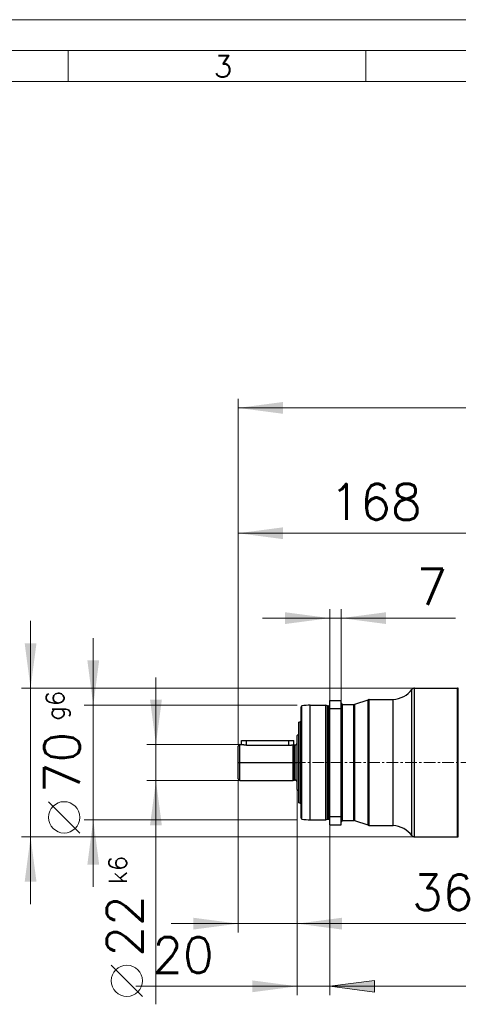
# Model space of a CAD drawing. Extents: x 0 to 1588, y 0 to 1123.
# Tile 19 of 24: x 429 to 697, y 521 to 1123. Entities that reach past the tile are written whole.
import ezdxf
from ezdxf.enums import TextEntityAlignment as Align

# ---------------------------------------------------------------- set-up
doc = ezdxf.new("R2010")
doc.units = 0
doc.header["$LTSCALE"] = 18.9
doc.header["$MEASUREMENT"] = 0
doc.linetypes.add('CENTER', pattern=[0.6, 0.375, -0.075, 0.075, -0.075])
for name, color, linetype in [('10000_FRONT', 7, 'CONTINUOUS'), ('10100_FRONT_DIM', 7, 'CONTINUOUS'), ('90000_FRAME', 7, 'CONTINUOUS')]:
    doc.layers.add(name, color=color, linetype=linetype)
doc.styles.add('SEACAD_TXT_SHX', font='txt.shx', dxfattribs={"height": 0.2})
doc.styles.get("Standard").update_dxf_attribs({"font": 'txt.shx'})

msp = doc.modelspace()

# ---------------------------------------------------------------- linework, layer by layer
at = {"layer": '10000_FRONT', "color": 7, "linetype": 'CONTINUOUS', "lineweight": 25}
for p, q in [((668.552481, 624.065652), (668.552481, 713.49901)), ((670.139833, 714.282331), (696.366209, 714.282331)), ((670.139833, 623.282331), (670.139833, 714.282331)), ((696.366209, 623.282331), (696.366209, 714.282331)), ((696.866209, 623.782331), (696.866209, 713.782331)), ((618.366209, 706.782331), (625.366209, 706.782331)), ((618.366209, 630.782331), (618.366209, 706.782331)), ((625.366209, 630.782331), (625.366209, 706.782331)), ((626.166212, 704.282331), (633.032873, 704.282331)), ((626.166212, 633.282331), (626.166212, 704.282331)), ((633.032873, 633.282331), (633.032873, 704.282331)), ((633.681524, 704.39044), (641.800894, 707.174222)), ((633.681524, 633.174222), (633.681524, 704.39044)), ((641.800894, 630.39044), (641.800894, 707.174222)), ((642.449545, 707.282331), (657.116209, 707.282331)), ((642.449545, 630.282331), (642.449545, 707.282331)), ((657.116209, 630.282331), (657.116209, 707.282331)), ((600.866209, 634.709146), (600.866209, 702.855516)), ((601.281462, 634.216383), (601.281462, 703.348279)), ((606.366209, 703.782331), (615.866209, 703.782331)), ((606.366209, 633.782331), (606.366209, 703.782331)), ((616.884092, 703.509592), (615.866209, 703.782331)), ((615.866209, 633.782331), (615.866209, 703.782331)), ((616.884092, 634.05507), (616.884092, 703.509592)), ((617.091146, 703.482332), (617.566206, 703.482332)), ((617.091146, 634.08233), (617.091146, 703.482332)), ((617.566206, 634.08233), (617.566206, 703.482332)), ((618.366209, 701.782331), (625.366209, 701.782331)), ((599.366209, 693.418361), (600.366209, 693.782331)), ((599.366209, 644.146301), (599.366209, 693.418361)), ((600.366209, 693.782331), (600.866224, 693.782331)), ((600.366209, 643.782331), (600.366209, 693.782331)), ((598.366209, 685.275831), (599.366209, 686.275831)), ((564.366209, 682.282331), (596.366209, 682.282331)), ((564.366209, 679.782331), (564.366209, 682.282331)), ((567.366209, 679.365336), (567.366209, 682.282331)), ((593.366209, 679.365336), (593.366209, 682.282331)), ((596.366209, 679.648354), (596.366209, 682.282331)), ((598.366209, 652.288831), (598.366209, 685.275831)), ((562.366209, 658.782331), (562.366209, 678.782331)), ((563.366209, 679.782331), (564.366209, 679.782331)), ((563.366209, 657.782331), (563.366209, 679.782331)), ((564.369673, 679.781419), (564.366209, 679.782331)), ((564.379789, 679.778683), (564.369673, 679.781419)), ((564.396543, 679.774129), (564.379789, 679.778683)), ((564.419874, 679.767821), (564.396543, 679.774129)), ((564.449781, 679.759822), (564.419874, 679.767821)), ((564.486296, 679.750174), (564.449781, 679.759822)), ((564.529463, 679.738925), (564.486296, 679.750174)), ((564.579206, 679.726161), (564.529463, 679.738925)), ((564.635389, 679.711987), (564.579206, 679.726161)), ((564.697905, 679.696532), (564.635389, 679.711987)), ((564.766615, 679.679933), (564.697905, 679.696532)), ((564.841383, 679.662337), (564.766615, 679.679933)), ((564.922102, 679.643892), (564.841383, 679.662337)), ((565.00865, 679.624745), (564.922102, 679.643892)), ((565.100904, 679.605066), (565.00865, 679.624745)), ((565.198561, 679.58505), (565.100904, 679.605066)), ((565.301207, 679.564921), (565.198561, 679.58505)), ((565.408232, 679.544927), (565.301207, 679.564921)), ((565.51927, 679.525276), (565.408232, 679.544927)), ((565.634138, 679.506131), (565.51927, 679.525276)), ((565.752806, 679.487622), (565.634138, 679.506131)), ((565.875334, 679.46986), (565.752806, 679.487622)), ((566.001265, 679.45302), (565.875334, 679.46986)), ((566.12985, 679.437319), (566.001265, 679.45302)), ((566.260801, 679.422905), (566.12985, 679.437319)), ((566.394087, 679.409882), (566.260801, 679.422905)), ((566.529325, 679.398365), (566.394087, 679.409882)), ((566.666059, 679.388464), (566.529325, 679.398365)), ((566.804213, 679.38025), (566.666059, 679.388464)), ((566.943815, 679.373781), (566.804213, 679.38025)), ((567.084318, 679.36911), (566.943815, 679.373781)), ((567.225096, 679.366284), (567.084318, 679.36911)), ((567.366209, 679.365336), (567.225096, 679.366284)), ((567.366209, 679.365336), (593.366209, 679.365336)), ((593.366209, 679.365336), (593.520002, 679.366438)), ((593.520002, 679.366438), (593.67288, 679.36974)), ((593.67288, 679.36974), (593.824842, 679.375226)), ((593.824842, 679.375226), (593.975889, 679.382857)), ((593.975889, 679.382857), (594.125944, 679.392577)), ((594.125944, 679.392577), (594.274748, 679.404296)), ((594.274748, 679.404296), (594.421629, 679.417871)), ((594.421629, 679.417871), (594.565748, 679.433126)), ((594.565748, 679.433126), (594.706419, 679.449868)), ((594.706419, 679.449868), (594.843351, 679.467932)), ((594.843351, 679.467932), (594.976713, 679.487195)), ((594.976713, 679.487195), (595.10626, 679.507463)), ((595.10626, 679.507463), (595.231459, 679.528485)), ((595.231459, 679.528485), (595.351652, 679.549976)), ((595.351652, 679.549976), (595.466276, 679.571668)), ((595.466276, 679.571668), (595.575117, 679.59336)), ((595.575117, 679.59336), (595.678068, 679.614868)), ((595.678068, 679.614868), (595.775114, 679.636015)), ((595.775114, 679.636015), (595.866209, 679.656613)), ((595.980177, 679.652544), (595.866209, 679.656613)), ((595.866209, 657.782331), (595.866209, 679.656613)), ((596.080671, 679.650013), (595.980177, 679.652544)), ((596.166868, 679.648666), (596.080671, 679.650013)), ((596.238035, 679.648119), (596.166868, 679.648666)), ((596.293745, 679.648028), (596.238035, 679.648119)), ((596.293745, 679.648028), (596.33383, 679.648143)), ((596.33383, 679.648143), (596.358107, 679.648289)), ((596.358107, 679.648289), (596.366209, 679.648353)), ((596.46002, 679.62322), (596.366209, 679.648356)), ((596.46002, 657.941442), (596.46002, 679.62322)), ((596.770597, 679.582331), (597.166212, 679.582331)), ((596.770597, 657.982331), (596.770597, 679.582331)), ((597.166212, 657.982331), (597.166212, 679.582331)), ((562.366209, 668.782331), (598.366209, 668.782331)), ((599.366209, 668.782331), (600.366209, 668.782331)), ((600.366209, 668.782331), (600.866209, 668.782331)), ((563.366209, 657.782331), (595.866209, 657.782331)), ((595.866209, 657.782331), (596.46002, 657.941442)), ((596.770597, 657.982331), (597.166212, 657.982331)), ((599.366209, 651.288831), (598.366209, 652.288831)), ((600.366209, 643.782331), (599.366209, 644.146301)), ((600.366209, 643.782331), (600.866224, 643.782331)), ((606.366209, 633.782331), (615.866209, 633.782331)), ((615.866209, 633.782331), (616.884092, 634.05507)), ((617.091146, 634.08233), (617.566206, 634.08233)), ((618.366209, 635.782331), (625.366209, 635.782331)), ((626.166212, 633.282331), (633.032873, 633.282331)), ((641.800894, 630.39044), (633.681524, 633.174222)), ((618.366209, 630.782331), (625.366209, 630.782331)), ((642.449545, 630.282331), (657.116209, 630.282331)), ((670.139833, 623.282331), (696.366209, 623.282331))]:
    msp.add_line(p, q, dxfattribs=at)
at = {"layer": '10000_FRONT', "color": 7, "linetype": 'CENTER', "lineweight": 13}
msp.add_line((562.366209, 668.782331), (972.766209, 668.782331), dxfattribs=at)
at = {"layer": '10000_FRONT', "color": 7, "linetype": 'CONTINUOUS', "lineweight": 25}
for centre, radius, start, end in [((655.853648, 723.232439), 16, 274.52592, 322.530478), ((670.139835, 712.282331), 2, 90.000037, 142.530484), ((696.366211, 713.782331), 0.5, 0, 90.000195), ((617.566209, 704.282331), 0.8, 269.999781, 0), ((626.166209, 705.082331), 0.8, 180.463692, 270.000217), ((633.032876, 706.282331), 2, 269.999917, 288.924637), ((642.449543, 705.282331), 2, 89.999954, 108.924673), ((601.366209, 702.855515), 0.5, 99.758448, 179.999834), ((606.366209, 673.782331), 30, 90, 99.75826), ((617.091146, 704.282331), 0.8, 255.000067, 270.000014), ((597.166209, 680.782331), 1.2, 270.000146, 0), ((563.366209, 678.782331), 1, 90, 180), ((596.770602, 680.782331), 1.2, 255.000034, 269.999774), ((563.366209, 658.782331), 1, 180, 270), ((596.770602, 656.782331), 1.2, 90.000226, 104.999966), ((597.166209, 656.782331), 1.2, 0, 89.999854), ((601.366209, 634.709147), 0.5, 180.000166, 260.241552), ((606.366209, 663.782331), 30, 260.24174, 270), ((617.091146, 633.282331), 0.8, 89.999986, 104.999933), ((617.566209, 633.282331), 0.8, 0, 90.000219), ((626.166209, 632.482331), 0.8, 89.999783, 179.536308), ((633.032876, 631.282331), 2, 71.075363, 90.000083), ((642.449543, 632.282331), 2, 251.075327, 270.000046), ((655.853648, 614.332223), 16, 37.469522, 85.47408), ((670.139835, 625.282331), 2, 217.469516, 269.999963), ((696.366211, 623.782331), 0.5, 269.999805, 0)]:
    msp.add_arc(centre, radius, start, end, dxfattribs=at)
at = {"layer": '10100_FRONT_DIM', "color": 7, "linetype": 'CONTINUOUS', "lineweight": 13}
for p, q in [((562.366209, 679.782331), (562.366209, 891.010331)), ((562.366209, 885.538331), (949.366209, 885.538331)), ((562.366209, 679.782331), (562.366209, 814.402331)), ((562.366209, 808.930331), (730.366209, 808.930331)), ((618.366209, 706.782331), (618.366209, 762.502331)), ((625.366209, 762.502331), (625.366209, 706.782331)), ((435.510209, 582.242331), (435.510209, 755.322331)), ((695.134209, 757.030331), (577.326209, 757.030331)), ((473.814209, 592.742331), (473.814209, 744.822331)), ((512.118209, 520.982331), (512.118209, 720.822331)), ((430.038209, 714.282331), (670.136209, 714.282331)), ((468.342209, 703.782331), (598.366209, 703.782331)), ((506.646209, 679.782331), (562.366209, 679.782331)), ((562.366209, 657.782331), (506.646209, 657.782331)), ((562.366209, 657.782331), (562.366209, 564.812331)), ((598.366209, 564.812331), (598.366209, 657.782331)), ((598.366209, 657.782331), (598.366209, 526.508331)), ((465.606209, 625.690331), (446.454209, 644.842331)), ((618.366209, 526.508331), (618.366209, 641.782331)), ((598.366209, 633.782331), (468.342209, 633.782331)), ((618.366209, 633.782331), (618.366209, 526.508331)), ((670.136209, 623.282331), (430.038209, 623.282331)), ((735.166209, 570.284331), (521.326209, 570.284331)), ((503.910209, 525.770331), (484.758209, 544.922331)), ((499.870209, 531.980331), (659.406209, 531.980331)), ((645.726209, 535.582343), (618.366209, 531.980331)), ((618.366209, 531.980331), (949.366209, 531.980331)), ((645.726209, 528.378319), (618.366209, 531.980331)), ((645.726209, 528.378319), (645.726209, 535.582343))]:
    msp.add_line(p, q, dxfattribs=at)
for centre in [(456.030209, 635.266331), (494.334209, 535.346331)]:
    msp.add_circle(centre, 9.576, dxfattribs=at)
for points in [[(589.726209, 889.140343), (562.366209, 885.538331), (589.726209, 881.936319), (562.366209, 885.538331)], [(589.726209, 812.532343), (562.366209, 808.930331), (589.726209, 805.328319), (562.366209, 808.930331)], [(591.006209, 753.428319), (618.366209, 757.030331), (591.006209, 760.632343), (618.366209, 757.030331)], [(652.726209, 760.632343), (625.366209, 757.030331), (652.726209, 753.428319), (625.366209, 757.030331)], [(431.908197, 741.642331), (435.510209, 714.282331), (439.112221, 741.642331), (435.510209, 714.282331)], [(470.212197, 731.142331), (473.814209, 703.782331), (477.416221, 731.142331), (473.814209, 703.782331)], [(508.516197, 707.142331), (512.118209, 679.782331), (515.720221, 707.142331), (512.118209, 679.782331)], [(515.720221, 630.422331), (512.118209, 657.782331), (508.516197, 630.422331), (512.118209, 657.782331)], [(477.416221, 606.422331), (473.814209, 633.782331), (470.212197, 606.422331), (473.814209, 633.782331)], [(439.112221, 595.922331), (435.510209, 623.282331), (431.908197, 595.922331), (435.510209, 623.282331)], [(535.006209, 566.682319), (562.366209, 570.284331), (535.006209, 573.886343), (562.366209, 570.284331)], [(625.726209, 573.886343), (598.366209, 570.284331), (625.726209, 566.682319), (598.366209, 570.284331)], [(571.006209, 528.378319), (598.366209, 531.980331), (571.006209, 535.582343), (598.366209, 531.980331)], [(645.726209, 535.582343), (618.366209, 531.980331), (645.726209, 528.378319), (618.366209, 531.980331)]]:
    msp.add_solid(points, dxfattribs=at)
at = {"layer": '90000_FRAME', "color": 7, "linetype": 'CONTINUOUS', "lineweight": 13}
for p, q in [((0, 1122.82929), (1587.8394, 1122.82929)), ((75.6114, 1103.92644), (1568.93655, 1103.92644)), ((458.431918, 1085.02359), (458.431918, 1103.92644)), ((640.390752, 1085.02359), (640.390752, 1103.92644)), ((94.51425, 1085.02359), (1550.0337, 1085.02359))]:
    msp.add_line(p, q, dxfattribs=at)

# ---------------------------------------------------------------- texts
at = {"layer": '10100_FRONT_DIM', "color": 7, "linetype": 'CONTINUOUS', "lineweight": 13}
for s, p in [('168', (646.366209, 817.138331)), ('7', (680.770209, 765.238331)), ('36', (687.286209, 578.492331)), ('20', (528.598209, 540.188331))]:
    msp.add_text(s, height=21.888, dxfattribs=at).set_placement(p, align=Align.CENTER)
for s, p in [('g6', (456.030209, 694.318331)), ('k6', (494.334209, 594.398331))]:
    msp.add_text(s, height=10.944, rotation=90, dxfattribs=at).set_placement(p)
for s, p in [('70', (465.606209, 668.782331)), ('22', (503.910209, 568.862331))]:
    msp.add_text(s, height=21.888, rotation=90, dxfattribs=at).set_placement(p, align=Align.CENTER)
at = {"layer": '90000_FRAME', "color": 7, "linetype": 'CONTINUOUS', "lineweight": 13, "style": 'SEACAD_TXT_SHX'}
msp.add_text('3', height=13.231995, dxfattribs=at).set_placement((547.425772, 1100.902144), align=Align.TOP_LEFT)

doc.saveas('drawing.dxf')
